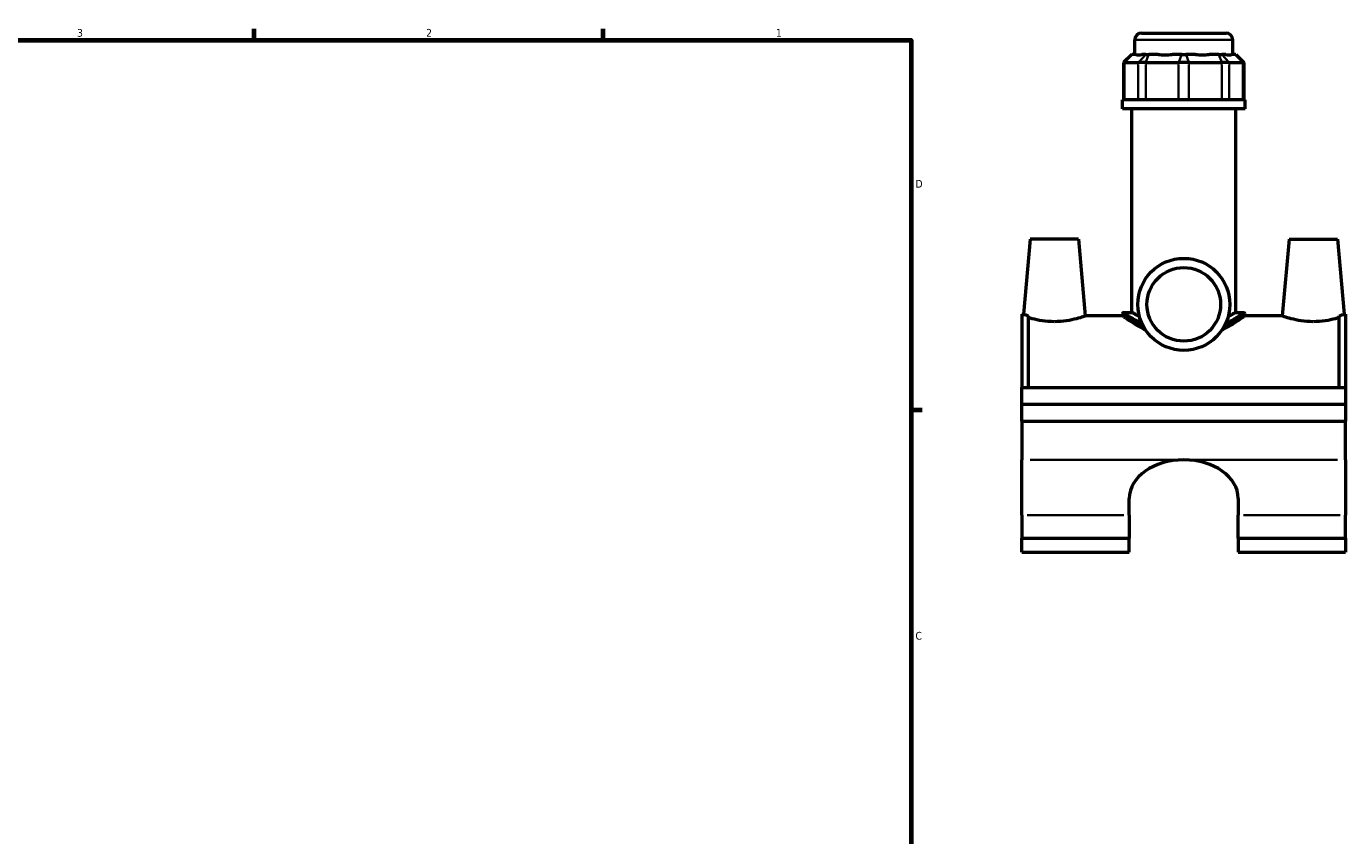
# Model space of a CAD drawing. Header units: inches. Extents: x 0.1 to 45.4, y 0.1 to 44.6.
# Tile 5 of 6: x 22.7 to 38.8, y 11.3 to 21.2. Entities that reach past the tile are written whole.
import ezdxf

# ---------------------------------------------------------------- set-up
doc = ezdxf.new("R2010")
doc.units = ezdxf.units.IN
doc.header["$MEASUREMENT"] = 0
for name, color, linetype, lineweight in [('Border (ANSI)', 7, 'Continuous', 70), ('Visible (ANSI)', 7, 'Continuous', 50), ('Visible Narrow (ANSI)', 7, 'Continuous', 35)]:
    doc.layers.add(name, color=color, linetype=linetype, lineweight=lineweight)
doc.styles.add('Note Text (ANSI)', font='tahoma.ttf')

# ---------------------------------------------------------------- blocks, each defined once
blk = doc.blocks.new('Borders Default Border')
at = {"layer": 'Border (ANSI)'}
for p, q in [((25.5, 21), (25.5, 21.134)), ((29.75, 21), (29.75, 21.134)), ((33.5, 16.5), (33.634, 16.5))]:
    blk.add_line(p, q, dxfattribs=at)
at = {"layer": 'Border (ANSI)', "flags": 128}
blk.add_lwpolyline([(0.5, 1), (0.5, 21), (33.5, 21), (33.5, 1), (0.5, 1)], dxfattribs=at)
at = {"layer": 'Border (ANSI)', "color": 5, "true_color": 0x0000ff, "char_height": 0.0945, "attachment_point": 7, "style": 'Note Text (ANSI)'}
for s, insert in [('3', (23.346, 21.038)), ('2', (27.596, 21.04)), ('1', (31.854, 21.04)), ('D', (33.553, 19.203)), ('C', (33.552, 13.701))]:
    blk.add_mtext(s, dxfattribs=dict(at, insert=insert))

msp = doc.modelspace()

# ---------------------------------------------------------------- linework, layer by layer
at = {"layer": 'Visible (ANSI)'}
for p, q in [((36.305, 21.083), (37.333, 21.083)), ((36.222, 20.825), (36.222, 21.001)), ((37.416, 20.825), (37.416, 21.001)), ((36.186, 20.825), (36.087, 20.726)), ((36.099, 20.726), (36.087, 20.726)), ((36.087, 20.726), (36.087, 20.272)), ((36.099, 20.726), (36.265, 20.726)), ((36.186, 20.825), (36.191, 20.825)), ((36.239, 20.825), (36.191, 20.825)), ((36.355, 20.726), (36.265, 20.726)), ((36.357, 20.825), (36.309, 20.825)), ((36.355, 20.726), (36.756, 20.726)), ((36.357, 20.825), (36.393, 20.825)), ((36.509, 20.825), (36.393, 20.825)), ((36.794, 20.825), (36.678, 20.825)), ((36.882, 20.726), (36.756, 20.726)), ((36.794, 20.825), (36.844, 20.825)), ((36.96, 20.825), (36.844, 20.825)), ((36.882, 20.726), (37.283, 20.726)), ((37.245, 20.825), (37.129, 20.825)), ((37.245, 20.825), (37.281, 20.825)), ((37.329, 20.825), (37.281, 20.825)), ((37.373, 20.726), (37.283, 20.726)), ((37.373, 20.726), (37.539, 20.726)), ((37.447, 20.825), (37.399, 20.825)), ((37.447, 20.825), (37.452, 20.825)), ((37.452, 20.825), (37.551, 20.726)), ((37.551, 20.726), (37.539, 20.726)), ((37.551, 20.726), (37.551, 20.272)), ((37.565, 20.272), (36.073, 20.272)), ((36.073, 20.161), (36.073, 20.272)), ((37.565, 20.161), (37.565, 20.272)), ((37.565, 20.161), (36.073, 20.161)), ((36.185, 17.685), (36.185, 20.161)), ((37.453, 17.685), (37.453, 20.161)), ((34.948, 18.575), (34.868, 17.664)), ((35.538, 18.575), (34.948, 18.575)), ((35.538, 18.575), (35.62, 17.642)), ((38.1, 18.575), (38.018, 17.642)), ((38.1, 18.575), (38.69, 18.575)), ((38.69, 18.575), (38.77, 17.664)), ((36.073, 17.669), (36.073, 17.642)), ((36.09, 17.685), (36.185, 17.685)), ((37.453, 17.685), (37.548, 17.685)), ((37.565, 17.669), (37.565, 17.642)), ((34.849, 17.664), (34.849, 16.772)), ((34.849, 17.664), (34.868, 17.664)), ((34.928, 16.772), (34.928, 17.644)), ((36.073, 17.642), (35.62, 17.642)), ((38.018, 17.642), (37.565, 17.642)), ((38.71, 16.772), (38.71, 17.644)), ((38.77, 17.664), (38.789, 17.664)), ((38.789, 17.664), (38.789, 16.772)), ((34.849, 16.772), (38.789, 16.772)), ((34.849, 16.567), (34.849, 16.772)), ((38.789, 16.772), (38.789, 16.567)), ((34.849, 16.567), (38.789, 16.567)), ((34.849, 16.567), (38.789, 16.567)), ((34.849, 16.361), (34.849, 16.567)), ((38.789, 16.567), (38.789, 16.361)), ((34.849, 16.361), (34.849, 15.891)), ((34.849, 16.361), (38.789, 16.361)), ((38.789, 15.891), (38.789, 16.361)), ((34.849, 15.217), (34.849, 15.891)), ((38.789, 15.891), (38.789, 15.217)), ((36.156, 15.217), (36.156, 15.422)), ((37.482, 15.422), (37.482, 15.217)), ((34.849, 15.217), (34.849, 14.938)), ((36.156, 15.217), (36.156, 14.938)), ((37.482, 14.938), (37.482, 15.217)), ((38.789, 14.938), (38.789, 15.217)), ((34.849, 14.768), (34.849, 14.938)), ((34.849, 14.938), (36.156, 14.938)), ((36.156, 14.768), (36.156, 14.938)), ((37.482, 14.938), (37.482, 14.768)), ((37.482, 14.938), (38.789, 14.938)), ((38.789, 14.938), (38.789, 14.768)), ((34.849, 14.768), (36.156, 14.768)), ((37.482, 14.768), (38.789, 14.768))]:
    msp.add_line(p, q, dxfattribs=at)
for radius in [0.56, 0.448]:
    msp.add_circle((36.819, 17.783), radius, dxfattribs=at)
for centre, radius, start, end in [((36.305, 21.001), 0.0829, 90, 180), ((37.333, 21.001), 0.0829, 0, 90), ((36.09, 17.669), 0.0166, 90, 180), ((37.548, 17.669), 0.0166, 0, 90)]:
    msp.add_arc(centre, radius, start, end, dxfattribs=at)
for centre, major_axis, ratio, start_param, end_param in [((36.819, 21.415), (-0.585, -0.585), 0.198912, 0.042463, 0.350237), ((36.819, 21.415), (0.496, 0.496), 0.668179, 3.576754, 3.884528), ((36.819, 21.415), (-0.496, 0.496), 0.668179, 2.398657, 2.706431), ((36.819, 21.415), (-0.585, 0.585), 0.198912, 2.791356, 3.09913), ((36.819, 15.422), (-0.663, 0), 0.707107, 4.712389, 6.283185), ((36.819, 15.422), (0.663, 0), 0.707107, 0, 1.570796)]:
    msp.add_ellipse(centre, major_axis=major_axis, ratio=ratio, start_param=start_param, end_param=end_param, dxfattribs=at)
for points, knots in [([(36.279, 17.635), (36.262, 17.643), (36.247, 17.651), (36.218, 17.667), (36.206, 17.674), (36.189, 17.683), (36.185, 17.685), (36.185, 17.685)], [1.6292196, 1.6292196, 1.6292196, 1.6292196, 1.8711275, 1.8711275, 2.1819708, 2.1819708, 2.492814, 2.492814, 2.492814, 2.492814]), ([(37.453, 17.685), (37.453, 17.685), (37.449, 17.683), (37.432, 17.674), (37.42, 17.667), (37.391, 17.651), (37.376, 17.643), (37.359, 17.635)], [7.4784421, 7.4784421, 7.4784421, 7.4784421, 7.7892853, 7.7892853, 8.1001286, 8.1001286, 8.3420365, 8.3420365, 8.3420365, 8.3420365]), ([(34.868, 17.664), (34.868, 17.664), (34.877, 17.66), (34.905, 17.651), (34.916, 17.648), (34.928, 17.644)], [4.3794475, 4.3794475, 4.3794475, 4.3794475, 4.7435764, 4.7435764, 4.9102275, 4.9102275, 4.9102275, 4.9102275]), ([(35.243, 17.572), (35.195, 17.572), (35.144, 17.576), (35.051, 17.589), (35.008, 17.599), (34.958, 17.612), (34.942, 17.617), (34.928, 17.621)], [2.9364451, 2.9364451, 2.9364451, 2.9364451, 3.3043662, 3.3043662, 3.6722873, 3.6722873, 3.8636438, 3.8636438, 3.8636438, 3.8636438]), ([(35.62, 17.642), (35.62, 17.642), (35.61, 17.639), (35.572, 17.626), (35.544, 17.617), (35.478, 17.599), (35.435, 17.589), (35.342, 17.576), (35.291, 17.572), (35.243, 17.572)], [7.341113, 7.341113, 7.341113, 7.341113, 7.707303, 7.707303, 8.073493, 8.073493, 8.441414, 8.441414, 8.809335, 8.809335, 8.809335, 8.809335]), ([(36.355, 17.47), (36.332, 17.482), (36.311, 17.493), (36.26, 17.522), (36.229, 17.54), (36.175, 17.574), (36.151, 17.589), (36.113, 17.615), (36.098, 17.625), (36.078, 17.639), (36.073, 17.642), (36.073, 17.642)], [1.275812, 1.275812, 1.275812, 1.275812, 1.503231, 1.503231, 1.873987, 1.873987, 2.244743, 2.244743, 2.615498, 2.615498, 2.986254, 2.986254, 2.986254, 2.986254]), ([(37.565, 17.642), (37.565, 17.642), (37.56, 17.639), (37.54, 17.625), (37.525, 17.615), (37.487, 17.589), (37.463, 17.574), (37.409, 17.54), (37.378, 17.522), (37.327, 17.493), (37.306, 17.482), (37.283, 17.47)], [8.958761, 8.958761, 8.958761, 8.958761, 9.329517, 9.329517, 9.700273, 9.700273, 10.071028, 10.071028, 10.441784, 10.441784, 10.669203, 10.669203, 10.669203, 10.669203]), ([(38.395, 17.572), (38.347, 17.572), (38.296, 17.576), (38.203, 17.589), (38.16, 17.599), (38.094, 17.617), (38.066, 17.626), (38.028, 17.639), (38.018, 17.642), (38.018, 17.642)], [0, 0, 0, 0, 0.367921, 0.367921, 0.735842, 0.735842, 1.102032, 1.102032, 1.468223, 1.468223, 1.468223, 1.468223]), ([(38.71, 17.621), (38.696, 17.617), (38.68, 17.612), (38.63, 17.599), (38.587, 17.589), (38.494, 17.576), (38.443, 17.572), (38.395, 17.572)], [4.9456914, 4.9456914, 4.9456914, 4.9456914, 5.1370479, 5.1370479, 5.504969, 5.504969, 5.8728901, 5.8728901, 5.8728901, 5.8728901]), ([(38.71, 17.644), (38.722, 17.648), (38.733, 17.651), (38.761, 17.66), (38.77, 17.664), (38.77, 17.664)], [3.8486675, 3.8486675, 3.8486675, 3.8486675, 4.0153186, 4.0153186, 4.3794475, 4.3794475, 4.3794475, 4.3794475])]:
    msp.add_open_spline(points, degree=3, knots=knots, dxfattribs=at)
at = {"layer": 'Visible Narrow (ANSI)'}
for p, q in [((37.408, 21.001), (36.23, 21.001)), ((36.187, 20.82), (36.104, 20.731)), ((36.353, 20.82), (36.27, 20.731)), ((36.391, 20.82), (36.357, 20.731)), ((36.792, 20.82), (36.757, 20.731)), ((36.846, 20.82), (36.881, 20.731)), ((37.247, 20.82), (37.281, 20.731)), ((37.285, 20.82), (37.368, 20.731)), ((37.451, 20.82), (37.534, 20.731)), ((36.099, 20.294), (36.099, 20.703)), ((36.265, 20.703), (36.265, 20.294)), ((36.355, 20.294), (36.355, 20.703)), ((36.756, 20.703), (36.756, 20.294)), ((36.882, 20.294), (36.882, 20.703)), ((37.283, 20.703), (37.283, 20.294)), ((37.373, 20.294), (37.373, 20.703)), ((37.539, 20.703), (37.539, 20.294)), ((34.948, 15.891), (36.721, 15.891)), ((36.918, 15.891), (38.691, 15.891)), ((34.914, 15.217), (36.091, 15.217)), ((37.547, 15.217), (38.724, 15.217))]:
    msp.add_line(p, q, dxfattribs=at)
for points, knots in [([(36.073, 17.669), (36.073, 17.669), (36.073, 17.669), (36.074, 17.668), (36.094, 17.655), (36.162, 17.613), (36.208, 17.585), (36.282, 17.546), (36.301, 17.536), (36.322, 17.525)], [-8.918421, -8.918421, -8.918421, -8.918421, -8.902229, -8.902229, -8.196166, -8.196166, -7.545812, -7.545812, -7.328394, -7.328394, -7.328394, -7.328394]), ([(36.309, 17.552), (36.297, 17.559), (36.286, 17.565), (36.221, 17.601), (36.177, 17.629), (36.11, 17.671), (36.091, 17.685), (36.09, 17.685), (36.09, 17.685), (36.09, 17.685)], [7.41717, 7.41717, 7.41717, 7.41717, 7.545812, 7.545812, 8.196166, 8.196166, 8.902229, 8.902229, 8.918421, 8.918421, 8.918421, 8.918421]), ([(37.316, 17.525), (37.385, 17.559), (37.443, 17.593), (37.521, 17.64), (37.546, 17.657), (37.562, 17.667), (37.565, 17.668), (37.565, 17.668)], [-16.454078, -16.454078, -16.454078, -16.454078, -15.727786, -15.727786, -15.119744, -15.119744, -14.864041, -14.864041, -14.864041, -14.864041]), ([(37.548, 17.685), (37.548, 17.685), (37.546, 17.684), (37.53, 17.673), (37.506, 17.657), (37.434, 17.612), (37.386, 17.583), (37.329, 17.552)], [14.864041, 14.864041, 14.864041, 14.864041, 15.119744, 15.119744, 15.727786, 15.727786, 16.365306, 16.365306, 16.365306, 16.365306])]:
    msp.add_open_spline(points, degree=3, knots=knots, dxfattribs=at)

# ---------------------------------------------------------------- block references
msp.add_blockref('Borders Default Border', (0, 0))

doc.saveas('drawing.dxf')
